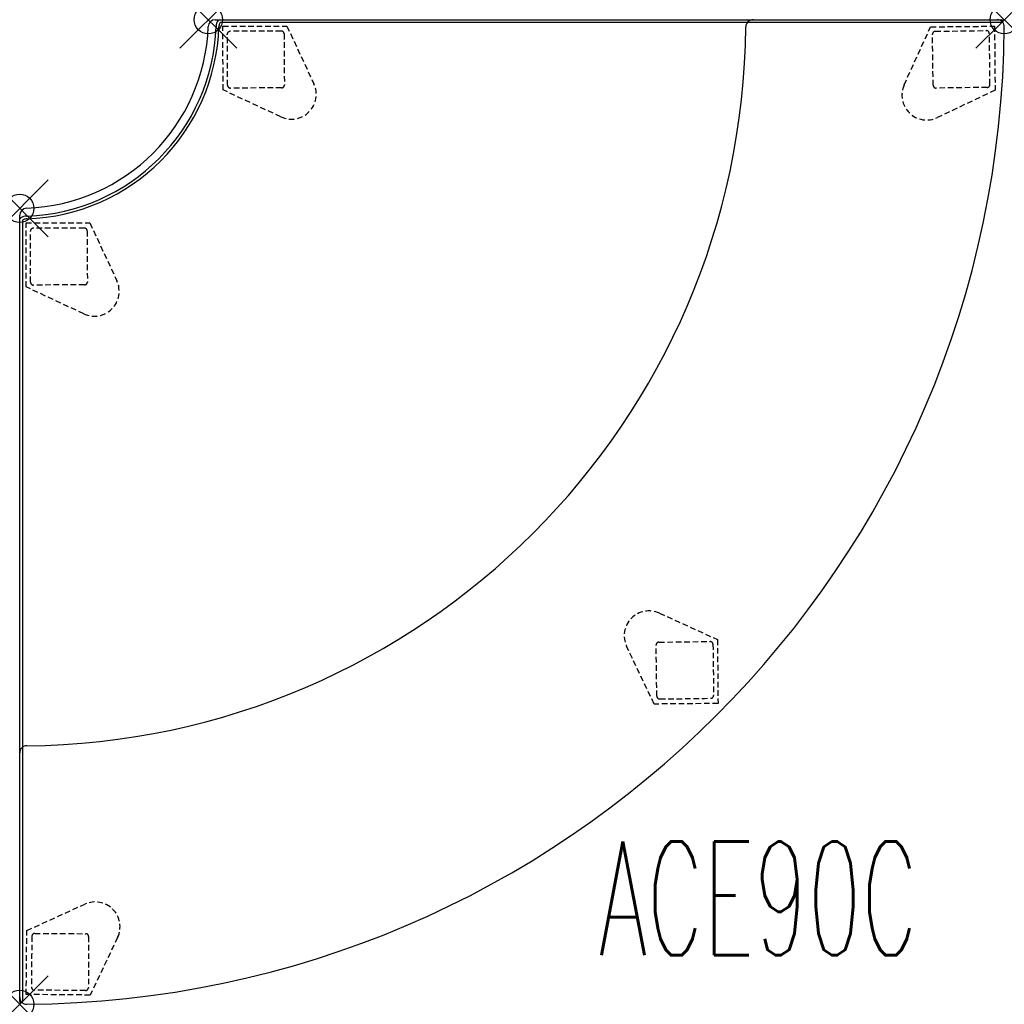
# Model space of a CAD drawing. Header units: inches. Extents: x -6.6 to 28, y -34.6 to 0.
import ezdxf
from ezdxf.enums import TextEntityAlignment as Align

# ---------------------------------------------------------------- set-up
doc = ezdxf.new("R2010")
doc.units = ezdxf.units.IN
doc.header["$LTSCALE"] = 0.03937
doc.header["$MEASUREMENT"] = 0
doc.header["$PDMODE"] = 35
doc.header["$PDSIZE"] = 1
doc.linetypes.add('DASHED', pattern=[0.75, 0.5, -0.25])
doc.layers.add('A-FURN-P-SEAT', color=2, linetype='Continuous')
doc.layers.add('A-FURN-P-SEAT-TN', color=2, linetype='Continuous')
doc.styles.add('0', font='TXT.shx')

msp = doc.modelspace()

# ---------------------------------------------------------------- linework, layer by layer
at = {"layer": 'A-FURN-P-SEAT'}
for p, q in [((0.246, 0), (27.76, 0)), ((0.374, -0.001), (27.915, 0)), ((27.911, -0.1), (0.417, -0.1)), ((-6.637, -34.397), (-6.637, -6.884)), ((-6.637, -34.553), (-6.637, -7.011)), ((-6.537, -7.054), (-6.537, -34.548))]:
    msp.add_line(p, q, dxfattribs=at)
at = {"layer": 'A-FURN-P-SEAT', "linetype": 'DASHED', "ltscale": 10}
for p, q in [((0.515, -0.223), (2.764, -0.222)), ((0.517, -2.471), (0.515, -0.223)), ((2.764, -0.222), (3.714, -2.257)), ((24.486, -2.294), (25.418, -0.25)), ((25.418, -0.25), (27.666, -0.229)), ((27.666, -0.229), (27.686, -2.478)), ((0.677, -2.308), (0.668, -0.509)), ((2.666, -0.499), (2.675, -2.299)), ((25.507, -2.309), (25.483, -0.51)), ((25.582, -0.408), (27.38, -0.384)), ((2.577, -2.399), (0.777, -2.408)), ((27.407, -2.383), (25.608, -2.407)), ((2.553, -3.419), (0.517, -2.471)), ((27.686, -2.478), (25.659, -3.445)), ((-6.416, -9.401), (-6.415, -7.153)), ((-6.415, -7.153), (-4.166, -7.154)), ((-4.166, -7.154), (-3.218, -9.19)), ((-6.255, -9.238), (-6.263, -7.44)), ((-4.264, -7.432), (-4.257, -9.231)), ((-4.356, -9.331), (-6.155, -9.338)), ((-4.381, -10.352), (-6.416, -9.401)), ((15.872, -20.883), (17.916, -21.814)), ((17.916, -21.814), (17.936, -24.062)), ((15.688, -24.082), (14.72, -22.055)), ((15.783, -23.803), (15.759, -22.004)), ((15.857, -21.904), (17.656, -21.879)), ((17.757, -21.979), (17.781, -23.777)), ((17.936, -24.062), (15.688, -24.082)), ((-6.388, -32.055), (-4.344, -31.124)), ((-6.408, -34.303), (-6.388, -32.055)), ((-6.111, -32.155), (-4.312, -32.163)), ((-4.213, -32.263), (-4.221, -34.062)), ((-3.192, -32.296), (-4.16, -34.323)), ((-4.322, -34.161), (-6.12, -34.153)), ((-4.16, -34.323), (-6.408, -34.303))]:
    msp.add_line(p, q, dxfattribs=at)
at = {"layer": 'A-FURN-P-SEAT'}
for centre, radius, start, end in [((0.246, -0.25), 0.25, 90, 177.92), ((19.162, -0.25), 0.25, 87.9875, 179.4569), ((-6.637, 0), 6.638, 272.0799, 357.92), ((-6.633, -0.005), 25.546, 270.545, 359.455), ((-6.637, 0), 34.648, 270.4134, 359.5836), ((-6.625, -0.012), 6.903, 271.9737, 358.01), ((-6.624, -0.013), 7.001, 271.9536, 358.0464), ((0.677, -0.252), 0.404, 169.3518, 180.0214), ((0.575, -0.22), 0.298, 132.4984, 171.6661), ((0.69, -0.254), 0.318, 169.4017, 179.6984), ((0.62, -0.239), 0.246, 145.4684, 169.6276), ((27.76, -0.25), 0.25, 359.5836, 90), ((27.911, -0.05), 0.05, 269.9715, 84.8382), ((-6.387, -6.884), 0.25, 92.0812, 179.9987), ((-6.41, -7.227), 0.313, 99.3009, 136.5346), ((-6.385, -7.316), 0.406, 90.2822, 100.6359), ((-6.398, -7.257), 0.246, 100.3715, 124.5529), ((-6.384, -7.327), 0.318, 90.3016, 100.5983), ((-6.388, -25.799), 0.249, 90.4786, 180.7097), ((-6.389, -34.399), 0.248, 179.5866, 270.4134), ((-6.587, -34.548), 0.05, 185.3105, 359.8797)]:
    msp.add_arc(centre, radius, start, end, dxfattribs=at)
at = {"layer": 'A-FURN-P-SEAT', "linetype": 'DASHED', "ltscale": 10}
for centre, radius, start, end in [((0.768, -0.509), 0.1, 90.5684, 180.0305), ((2.581, -183.274), 182.874, 90.00494, 90.56837), ((2.566, -0.5), 0.1, 0.4025, 90.4806), ((25.584, -0.509), 0.1, 90.6341, 180.5842), ((27.381, -0.485), 0.1, 1.0506, 90.5127), ((-155.361, -3.836), 182.874, 0.48715, 1.05058), ((0.777, -2.307), 0.1, 180.1519, 270.102), ((2.922, -2.627), 0.874, 245.0328, 25.0295), ((2.576, -2.299), 0.0993, 270.2564, 0.2866), ((25.282, -2.656), 0.874, 155.515, 295.5117), ((25.607, -2.308), 0.0993, 180.7386, 270.7688), ((27.406, -2.283), 0.1, 270.8847, 0.9628), ((-6.162, -7.44), 0.1, 90.5099, 179.972), ((-4.536, -190.206), 182.874, 89.94645, 90.50988), ((-4.364, -7.432), 0.1, 0.344, 90.4221), ((-6.155, -9.238), 0.1, 180.0934, 270.0435), ((-4.011, -9.559), 0.874, 244.9743, 24.971), ((-4.356, -9.231), 0.0993, 270.1979, 0.2281), ((15.509, -21.678), 0.874, 65.515, 205.5117), ((15.858, -22.003), 0.0993, 90.7386, 180.7688), ((17.657, -21.98), 0.1, 0.6341, 90.5842), ((15.883, -23.802), 0.1, 180.8847, 270.9628), ((14.33, 158.965), 182.874, 270.48715, 271.05058), ((17.681, -23.778), 0.1, 271.0506, 0.5127), ((-3.981, -31.92), 0.874, 334.4921, 114.4888), ((-6.111, -32.255), 0.1, 89.8618, 179.9398), ((-4.312, -32.262), 0.0993, 359.7157, 89.7459), ((176.654, -33.965), 182.874, 179.46421, 180.02764), ((-6.119, -34.053), 0.1, 180.0276, 269.4898), ((-4.321, -34.061), 0.1, 269.6112, 359.5612)]:
    msp.add_arc(centre, radius, start, end, dxfattribs=at)
at = {"layer": 'A-FURN-P-SEAT'}
for p in [(0, 0), (28.01, 0), (-6.638, -6.638), (-6.638, -34.648)]:
    msp.add_point(p, dxfattribs=at)

# ---------------------------------------------------------------- texts
at = {"layer": 'A-FURN-P-SEAT-TN', "style": '0', "width": 0.55}
msp.add_text('ACE90C', height=4, dxfattribs=at).set_placement((19.35, -34.119), align=Align.BOTTOM_CENTER)

doc.saveas('drawing.dxf')
